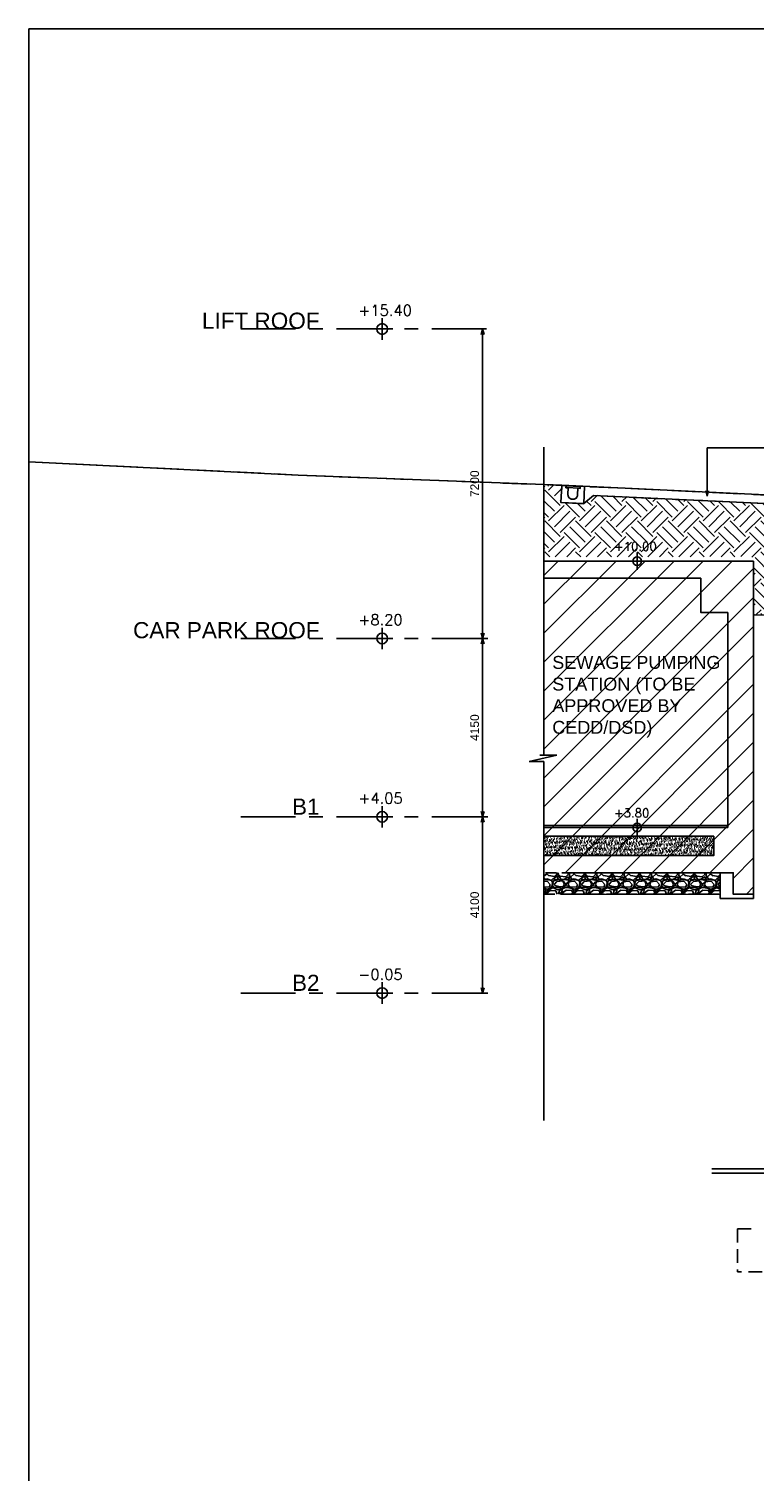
# Model space of a CAD drawing. Header units: millimetres. Extents: x 113048 to 489828, y -130780 to 23393.
# Tile 41 of 98: x 113048 to 129913, y -48362 to -14805. Entities that reach past the tile are written whole.
import ezdxf

# ---------------------------------------------------------------- set-up
doc = ezdxf.new("R2010")
doc.units = ezdxf.units.MM
doc.header["$LTSCALE"] = 100
for name, pattern in [('DASHDOT', [1, 0.5, -0.25, 0, -0.25]), ('DASHDOT2', [12.7, 6.35, -3.175, 0, -3.175]), ('Grid Line', [22.225, 12.7, -3.175, 3.175, -3.175]), ('Hidden', [9.525, 6.35, -3.175])]:
    doc.linetypes.add(name, pattern=pattern)
for name, color, linetype in [('+C-160', 160, 'Hidden'), ('A-WPL', 5, 'Continuous'), ('DLN020__', 6, 'DASHDOT'), ('DLN030_2', 1, 'Continuous'), ('DLN040__', 7, 'Continuous'), ('DLN210__', 7, 'Continuous'), ('DLN270__', 1, 'Continuous'), ('DLN280__', 3, 'Continuous'), ('HATCH', 8, 'Continuous'), ('INTWALL', 7, 'Continuous'), ('LEVEL', 7, 'Continuous'), ('METAL', 6, 'Continuous')]:
    doc.layers.add(name, color=color, linetype=linetype)
doc.layers.add('MOE', color=6, linetype='DASHDOT2', lineweight=0)
doc.styles.add('romans', font='romans.shx')
doc.styles.add('Swis721tBT', font='swissl.ttf')
doc.styles.add('SWISS MD BT', font='swiss.ttf')
doc.dimstyles.new('INTDIM', dxfattribs={"dimtxt": 200, "dimasz": 125, "dimexe": 100, "dimexo": 150, "dimgap": 80, "dimtad": 1, "dimdec": 0, "dimzin": 9, "dimdsep": 46, "dimtxsty": 'Swis721tBT', "dimblk": 'OPEN30', "dimcen": -125, "dimclrd": 256, "dimclre": 256, "dimclrt": 2, "dimaunit": 1, "dimadec": 1, "dimazin": 0, "dimtfac": 0.444444, "dimtdec": 0, "dimtix": 1, "dimtmove": 2, "dimatfit": 3, "dimldrblk": 'OPEN30', "dimfxl": 0, "dimtolj": 1, "dimlwd": -1, "dimlwe": -1, "dimarcsym": 0})

# ---------------------------------------------------------------- blocks, each defined once
blk = doc.blocks.new('_Open30')
at = {"color": 0, "linetype": 'ByBlock', "lineweight": -2}
for p, q in [((-1, 0.27), (0, 0)), ((0, 0), (-1, -0.27)), ((0, 0), (-1, 0))]:
    blk.add_line(p, q, dxfattribs=at)
blk = doc.blocks.new('*D194')
at = {"layer": 'Defpoints', "color": 0}
for p in [(123598, -33138), (123867, -33138), (123867, -37238)]:
    blk.add_point(p, dxfattribs=at)
at = {"layer": 'DLN030_2'}
for p, q in [((123717, -33138), (123498, -33138)), ((123598, -37113), (123598, -33263)), ((123717, -37238), (123498, -37238))]:
    blk.add_line(p, q, dxfattribs=at)
at = {"layer": 'DLN030_2', "xscale": 125, "yscale": 125, "zscale": 125}
for p, rotation in [((123598, -33138), 90), ((123598, -37238), 270)]:
    blk.add_blockref('_Open30', p, dxfattribs=dict(at, rotation=rotation))
at = {"layer": 'DLN030_2', "color": 2, "insert": (123415, -35188), "char_height": 200, "attachment_point": 5, "rotation": 90, "style": 'Swis721tBT'}
blk.add_mtext('\\A1;4100', dxfattribs=at)
blk = doc.blocks.new('*D195')
at = {"layer": 'Defpoints', "color": 0}
for p in [(123598, -28988), (123867, -28988), (123867, -33138)]:
    blk.add_point(p, dxfattribs=at)
at = {"layer": 'DLN030_2'}
for p, q in [((123717, -28988), (123498, -28988)), ((123598, -33013), (123598, -29113)), ((123717, -33138), (123498, -33138))]:
    blk.add_line(p, q, dxfattribs=at)
at = {"layer": 'DLN030_2', "xscale": 125, "yscale": 125, "zscale": 125}
for p, rotation in [((123598, -28988), 90), ((123598, -33138), 270)]:
    blk.add_blockref('_Open30', p, dxfattribs=dict(at, rotation=rotation))
at = {"layer": 'DLN030_2', "color": 2, "insert": (123415, -31063), "char_height": 200, "attachment_point": 5, "rotation": 90, "style": 'Swis721tBT'}
blk.add_mtext('\\A1;4150', dxfattribs=at)
blk = doc.blocks.new('ELEX')
at = {"layer": 'LEVEL'}
for p, q in [((0.5, 0), (-0.5, 0)), ((0, 0.5), (0, -0.5))]:
    blk.add_line(p, q, dxfattribs=at)
blk.add_circle((0, 0), 0.25, dxfattribs=at)
at = {"layer": 'LEVEL', "style": 'romans'}
blk.add_attdef('ELEX', (0.257, 0.354), '', height=0.5, dxfattribs=at)
blk = doc.blocks.new('*D196')
at = {"layer": 'Defpoints', "color": 0}
for p in [(123598, -21788), (123679, -21788, 0), (123867, -28988)]:
    blk.add_point(p, dxfattribs=at)
at = {"layer": 'DLN030_2'}
for p, q in [((123529, -21788), (123498, -21788)), ((123598, -28863), (123598, -21913)), ((123717, -28988), (123498, -28988))]:
    blk.add_line(p, q, dxfattribs=at)
at = {"layer": 'DLN030_2', "xscale": 125, "yscale": 125, "zscale": 125}
for p, rotation in [((123598, -21788), 90), ((123598, -28988), 270)]:
    blk.add_blockref('_Open30', p, dxfattribs=dict(at, rotation=rotation))
at = {"layer": 'DLN030_2', "color": 2, "insert": (123415, -25388), "char_height": 200, "attachment_point": 5, "rotation": 90, "style": 'Swis721tBT'}
blk.add_mtext('\\A1;7200', dxfattribs=at)
blk = doc.blocks.new('drainage')
at = {"layer": 'DLN280__'}
blk.add_lwpolyline([(-119444, 40360), (-119497, 40360), (-119497, 40410), (-119597, 40410), (-119597, 40008), (-119066, 40008), (-119066, 40410), (-119166, 40410), (-119166, 40360), (-119219, 40360), (-119219, 40210, -1), (-119444, 40210), (-119444, 40360)], format="xyb", dxfattribs=at)
at = {"layer": 'METAL'}
blk.add_lwpolyline([(-119171, 40405), (-119492, 40405), (-119492, 40365), (-119171, 40365)], close=True, dxfattribs=at)
blk = doc.blocks.new('A$C713849A3')
at = {"layer": '+C-160'}
h = blk.add_hatch(dxfattribs=at)
h.set_pattern_fill('ANSI31', color=256, scale=150)
h.set_pattern_definition([(45, (-258180.96, 97779.7), (-336.7596, 336.7596), [])])
h.paths.add_polyline_path([(-133155, 70592), (-128280, 70592), (-128281, 62842), (-128755, 62842), (-128755, 63342), (-133155, 63342)])
h = blk.add_hatch(dxfattribs=at)
h.set_pattern_fill('AR-SAND', color=256, scale=2, angle=179.6498)
h.set_pattern_definition([(78.5, (-236855.47, 64391.73), (-66.63191, 71.77354), [0, -77.216, 0, -86.36, 0, -82.55]), (48.5, (-236855.47, 64391.73), (-26.20401, 167.18172), [0, -41.656, 0, -69.596, 0, -26.67]), (8.5, (-236902.63, 64350.73), (119.20533, 104.00447), [0, -25.4, 0, -91.44, 0, -119.38]), (358.5, (-236902.63, 64350.73), (86.00171, 133.837), [0, -12.7, 0, -59.944, 0, -68.58])])
h.paths.add_polyline_path([(-129205, 63742), (-133155, 63742), (-133155, 64192), (-129205, 64192)])
h = blk.add_hatch(dxfattribs=at)
h.set_pattern_fill('GRAVEL', color=256, scale=25, angle=-180)
h.set_pattern_definition([(48.012788, (-142441.41, 488521.167), (5080.0000004, 5714.9999997), [85.4304, -8457.6209]), (4.969741, (-142384.262, 488584.667), (-7619.999997, -635.0000362), [146.6012, -14513.5122]), (312.510447, (-142238.21, 488597.367), (-6350.0000027, 6984.9999975), [103.3704, -10233.6807]), (87.273689, (-141990.562, 488756.117), (-635.0000012, -12700), [133.5011, -13216.6094]), (112.833654, (-141984.21, 488889.467), (3175.0000003, -7619.9999999), [130.9084, -12959.9519]), (177.273689, (-142035.012, 489010.117), (12700, -635.0000012), [133.5011, -13216.6094]), (217.6942405, (-142168.362, 489016.467), (8254.9999996, 6350.0000005), [176.5484, -17478.2788]), (252.2553284, (-142308.062, 488908.517), (-4445.0000011, -13969.9999997), [166.6799, -16501.31415]), (301.429566, (-142358.862, 488749.767), (5080.0000008, -8254.9999995), [133.95325, -13261.3864]), (355.236358, (-142289.01, 488635.467), (-6985, 635.000001), [152.9283, -7493.4842]), (42.397438, (-142136.612, 488622.767), (7619.9999997, 6985.0000003), [197.7695, -19579.1931]), (318.814075, (-142619.21, 488762.467), (4445, -3810), [67.5011, -6682.6415]), (351.469234, (-142568.41, 488718.017), (-8255.0000002, 1269.9999985), [128.4205, -12713.65975]), (45, (-142441.4, 488698.97), (-5e-09, 635), [89.8023, -808.2233]), (23.19859, (-142396.96, 488622.77), (-3175, -1270), [48.3603, -4787.6556]), (111.80141, (-142352.51, 488641.82), (635, -1905), [68.3914, -3351.18825]), (210.963757, (-142377.91, 488705.32), (-1905, -1270), [111.0799, -3591.5745]), (341.56505, (-142473.16, 488648.17), (-1270, 635), [80.3218, -1927.7245]), (196.38954, (-141984.21, 488641.817), (-6350, -1905), [112.522, -11139.7067]), (250.346176, (-142092.16, 488610.067), (2540, 6985), [94.3997, -9345.5539]), (113.19859, (-142473.16, 488521.17), (1270, -3175), [96.72, -4739.2959]), (163.61046, (-142511.26, 488610.067), (6350, -1904.9999995), [112.522, -11139.7067]), (159.443955, (-141984.21, 489035.52), (3175, -1270), [108.5088, -5316.9336]), (114.775141, (-142085.81, 489073.617), (3175.000004, -6984.9999983), [90.918, -9000.8983]), (246.80141, (-142479.51, 489156.17), (-1270, -3175), [96.72, -4739.2959]), (197.354025, (-142517.61, 489067.267), (8254.9999998, 2540.0000006), [106.4457, -10538.094]), (249.443955, (-142168.36, 489156.17), (1270, 3175), [54.2544, -5371.188]), (281.309932, (-142441.41, 489156.17), (635, -2540), [32.37865, -3205.4987]), (345.963757, (-142435.06, 489124.42), (-1905, 635), [130.9084, -2487.26365]), (6.009006, (-142308.06, 489092.667), (-6350, -635.0000004), [121.31675, -12010.3412]), (123.690068, (-142377.91, 488762.47), (635, -1270), [91.581, -2197.9441]), (173.1572266, (-142428.712, 488838.667), (-10795.0000001, 1269.9999994), [159.8892, -15829.0023]), (240.945396, (-142587.46, 488857.72), (2540, 4445), [65.3771, -6472.3481]), (270, (-142619.2, 488800.57), (635, -635), [38.1, -596.9]), (300.256437, (-142295.36, 489073.617), (-2539.9999997, 4445), [88.2167, -8733.4852]), (228.012788, (-142250.91, 488997.417), (-5080.0000004, -5714.9999997), [170.8607, -8372.19055]), (180, (-142365.2, 488870.4), (-635, -635), [165.1, -469.9]), (145.304847, (-142530.31, 488870.417), (-6350.0000024, 4444.9999965), [100.4024, -9939.8292]), (74.054604, (-142612.86, 488927.57), (635, 2540), [92.4573, -4530.4125]), (27.6459754, (-142587.462, 489016.467), (12065.0000004, 6349.9999992), [150.5363, -14903.1161]), (355.426079, (-142454.112, 489086.317), (8255, -635), [159.2574, -15766.4616])])
h.paths.add_polyline_path([(-133155, 62842), (-129055, 62842), (-129055, 63342), (-133155, 63342)])
for p, q in [((-145133, 72900, -1), (-138871, 72592, -1)), ((-138871, 72592, -1), (-132741, 72354, -1)), ((-122891, 71887, -1), (-132741, 72354, -1)), ((-122884, 71887, -1), (-132741, 72354, -1)), ((-132002, 72118, -1), (-123643, 71721, -1)), ((-128280, 70592, -1), (-133155, 70592, -2)), ((-128281, 62842, -1), (-128280, 70592, -1)), ((-128280, 70192, -1), (-128280, 70592, -1)), ((-133155, 70192, -2), (-129505, 70192, -1)), ((-128881, 64392, -1), (-128880, 69392, -1)), ((-127305, 69331, -1), (-128280, 69343, -1)), ((-133155, 64442, -2), (-128881, 64442, -1)), ((-128881, 64392, -1), (-133155, 64392, -2)), ((-128881, 64392, -1), (-133155, 64392, -2)), ((-129205, 64192, -1), (-129205, 63742, -1)), ((-129205, 64192, -1), (-129205, 63742, -1)), ((-129055, 62742, -1), (-129055, 63342, -1)), ((-132655, 62842, -2), (-129055, 62842, -1)), ((-129055, 62742, -1), (-128280, 62742, -1)), ((-128375, 62742, -1), (-128935, 62742, -1))]:
    blk.add_line(p, q, dxfattribs=at)
at = {"layer": '+C-160', "ltscale": 0.5}
for p, q in [((-128655, 55058, -1), (-128655, 54058, -1)), ((-128655, 55058, -1), (-128255, 55058, -1)), ((-126655, 54058, -1), (-128655, 54058, -1))]:
    blk.add_line(p, q, dxfattribs=at)
at = {"layer": '+C-160', "elevation": -1}
blk.add_lwpolyline([(-132591, 72297), (-132644, 72300), (-132641, 72350), (-132741, 72354), (-132760, 71953), (-132230, 71928), (-132211, 72329), (-132311, 72334), (-132313, 72284), (-132366, 72287), (-132373, 72137, -1), (-132598, 72147), (-132591, 72297)], format="xyb", dxfattribs=at)
for points in [[(-132741, 72354), (-132751, 72155)], [(-132230, 71928), (-132002, 72118)], [(-129505, 70192), (-129505, 69392), (-128880, 69392)], [(-129205, 64192), (-133155, 64192)], [(-133155, 63742), (-129205, 63742), (-129205, 64192)], [(-128280, 62842), (-128755, 62842), (-128755, 63342), (-132655, 63342)], [(-128280, 62842), (-128280, 62842), (-128280, 62742), (-129055, 62742), (-129055, 63342)]]:
    blk.add_lwpolyline(points, dxfattribs=at)
blk.add_lwpolyline([(-132316, 72329), (-132637, 72344), (-132639, 72304), (-132318, 72289)], close=True, dxfattribs=at)
at = {"layer": '+C-160', "ltscale": 0.4, "elevation": -1}
blk.add_lwpolyline([(-133155, 62842), (-129055, 62842), (-129055, 63342), (-133155, 63342)], close=True, dxfattribs=at)

msp = doc.modelspace()

# ---------------------------------------------------------------- hatches: boundary and pattern name
at = {"layer": 'HATCH'}
h = msp.add_hatch(dxfattribs=at)
h.set_pattern_fill('EARTH', color=256, scale=80, angle=3.6498)
h.set_pattern_definition([(45, (1165641233.8, 63726110.43), (3e-09, 718.42048969), [508, -508]), (45, (1165641099.1, 63726245.13), (3e-09, 718.42048969), [508, -508]), (45, (1165640964.4, 63726379.84), (3e-09, 718.42048969), [508, -508]), (135, (1165640964.4, 63726469.64), (-718.42048969, 3e-09), [508, -508]), (135, (1165641099.1, 63726604.34), (-718.42048969, 3e-09), [508, -508]), (135, (1165641233.8, 63726739.05), (-718.42048969, 3e-09), [508, -508])])
h.paths.add_polyline_path([(135790.4, -28510), (135790.4, -27911.2), (135790.4, -27497.8), (135790.4, -26172.9), (135296.6, -26172.9), (135277.3, -26444.6), (134746.9, -26419.1), (134537.6, -26057.8), (126179.6, -25656.5), (125951, -25846.8), (125420.6, -25821.3), (125439.6, -25425.3), (125025.5, -25416.9), (125025.5, -27088), (129900.5, -27088), (129900.5, -28436.5), (130875.3, -28448.6), (130875.5, -27788), (134275.5, -27788), (134266.7, -28491)])
h = msp.add_hatch(dxfattribs=at)
h.set_pattern_fill('AR-SAND', color=1, scale=2, angle=179.6498)
h.set_pattern_definition([(78.5, (21325.49, -33387.98), (-66.63191, 71.77354), [0, -77.216, 0, -86.36, 0, -82.55]), (48.5, (21325.5, -33387.98), (-26.20401, 167.18172), [0, -41.656, 0, -69.596, 0, -26.67]), (8.5, (21278.34, -33428.975), (119.20533, 104.00447), [0, -25.4, 0, -91.44, 0, -119.38]), (358.5, (21278.34, -33428.98), (86.00171, 133.837), [0, -12.7, 0, -59.944, 0, -68.58])])
h.paths.add_polyline_path([(128975.5, -34038), (125025.5, -34038), (125025.5, -33588), (128975.5, -33588)])
h = msp.add_hatch(dxfattribs=at)
h.set_pattern_fill('GRAVEL', color=1, scale=25, angle=-180)
h.set_pattern_definition([(48.012788, (115739.553, 390741.46), (5080.0000004, 5714.9999997), [85.4304, -8457.6209]), (4.969741, (115796.703, 390804.958), (-7619.999997, -635.0000362), [146.6012, -14513.5122]), (312.510447, (115942.753, 390817.658), (-6350.0000027, 6984.9999975), [103.3704, -10233.6807]), (87.273689, (116190.403, 390976.408), (-635.0000012, -12700), [133.5011, -13216.6094]), (112.833654, (116196.753, 391109.758), (3175.0000003, -7619.9999999), [130.9084, -12959.9519]), (177.273689, (116145.953, 391230.408), (12700, -635.0000012), [133.5011, -13216.6094]), (217.6942405, (116012.603, 391236.758), (8254.9999996, 6350.0000005), [176.5484, -17478.2788]), (252.2553284, (115872.903, 391128.808), (-4445.0000011, -13969.9999997), [166.6799, -16501.31415]), (301.429566, (115822.103, 390970.058), (5080.0000008, -8254.9999995), [133.95325, -13261.3864]), (355.236358, (115891.953, 390855.76), (-6985, 635.000001), [152.9283, -7493.4842]), (42.397438, (116044.353, 390843.058), (7619.9999997, 6985.0000003), [197.7695, -19579.1931]), (318.814075, (115561.753, 390982.76), (4445, -3810), [67.5011, -6682.6415]), (351.469234, (115612.553, 390938.308), (-8255.0000002, 1269.9999985), [128.4205, -12713.65975]), (45, (115739.55, 390919.26), (-5e-09, 635), [89.8023, -808.2233]), (23.19859, (115784, 390843.06), (-3175, -1270), [48.3603, -4787.6556]), (111.80141, (115828.45, 390862.11), (635, -1905), [68.3914, -3351.18825]), (210.963757, (115803.05, 390925.61), (-1905, -1270), [111.0799, -3591.5745]), (341.56505, (115707.8, 390868.46), (-1270, 635), [80.3218, -1927.7245]), (196.38954, (116196.753, 390862.108), (-6350, -1905), [112.522, -11139.7067]), (250.346176, (116088.803, 390830.358), (2540, 6985), [94.3997, -9345.5539]), (113.19859, (115707.8, 390741.46), (1270, -3175), [96.72, -4739.2959]), (163.61046, (115669.703, 390830.358), (6350, -1904.9999995), [112.522, -11139.7067]), (159.443955, (116196.75, 391255.81), (3175, -1270), [108.5088, -5316.9336]), (114.775141, (116095.153, 391293.91), (3175.000004, -6984.9999983), [90.918, -9000.8983]), (246.80141, (115701.45, 391376.46), (-1270, -3175), [96.72, -4739.2959]), (197.354025, (115663.353, 391287.558), (8254.9999998, 2540.0000006), [106.4457, -10538.094]), (249.443955, (116012.6, 391376.46), (1270, 3175), [54.2544, -5371.188]), (281.309932, (115739.55, 391376.46), (635, -2540), [32.37865, -3205.4987]), (345.963757, (115745.9, 391344.71), (-1905, 635), [130.9084, -2487.26365]), (6.009006, (115872.903, 391312.958), (-6350, -635.0000004), [121.31675, -12010.3412]), (123.690068, (115803.05, 390982.76), (635, -1270), [91.581, -2197.9441]), (173.1572266, (115752.253, 391058.958), (-10795.0000001, 1269.9999994), [159.8892, -15829.0023]), (240.945396, (115593.503, 391078.01), (2540, 4445), [65.3771, -6472.3481]), (270, (115561.75, 391020.86), (635, -635), [38.1, -596.9]), (300.256437, (115885.603, 391293.91), (-2539.9999997, 4445), [88.2167, -8733.4852]), (228.012788, (115930.053, 391217.71), (-5080.0000004, -5714.9999997), [170.8607, -8372.19055]), (180, (115815.75, 391090.7), (-635, -635), [165.1, -469.9]), (145.304847, (115650.653, 391090.708), (-6350.0000024, 4444.9999965), [100.4024, -9939.8292]), (74.054604, (115568.1, 391147.86), (635, 2540), [92.4573, -4530.4125]), (27.6459754, (115593.503, 391236.758), (12065.0000004, 6349.9999992), [150.5363, -14903.1161]), (355.426079, (115726.853, 391306.608), (8255, -635), [159.2574, -15766.4616])])
h.paths.add_polyline_path([(125025.5, -34938), (129125.5, -34938), (129125.5, -34438), (125025.5, -34438)])

# ---------------------------------------------------------------- linework, layer by layer
at = {"elevation": 1.4}
msp.add_lwpolyline([(258181, -14804.9), (258181, -97779.7), (241181, -97779.7), (241181, -130779.7), (113047.6, -130779.7), (113047.6, -14804.9)], close=True, dxfattribs=at)
at = {"layer": 'DLN020__', "linetype": 'Grid Line'}
for p, q in [((117975.7, -21788, 0.1), (123867.4, -21788, 0.1)), ((117975.7, -28988), (123867.4, -28988)), ((117975.7, -33138), (123867.4, -33138)), ((117975.7, -37238), (123867.4, -37238))]:
    msp.add_line(p, q, dxfattribs=at)
at = {"layer": 'DLN210__', "color": 5}
for p, q in [((113047.6, -24879.4), (119309.9, -25188)), ((119309.9, -25188), (125439.6, -25425.3)), ((135290.4, -25892.7), (125439.6, -25425.3))]:
    msp.add_line(p, q, dxfattribs=at)
at = {"layer": 'DLN270__'}
msp.add_line((130875.5, -28448.6), (129900.5, -28436.4), dxfattribs=at)
at = {"layer": 'DLN280__'}
for p, q in [((135296.6, -25893), (125439.6, -25425.3)), ((126179.4, -25661.6), (134537.7, -26058.2)), ((129900.5, -27188, 0), (125025.5, -27188, -0.1)), ((129900.4, -34938, 0.1), (129900.5, -27188, 0)), ((129900.5, -27588, 0), (129900.5, -27188, 0)), ((125025.5, -27588, -0.1), (128675.5, -27588, 0.1)), ((129300.5, -33388, 0), (129300.5, -28388, 0)), ((129300.5, -33388, 0), (125025.5, -33388, -0.1)), ((129300.5, -33388, 0), (125025.5, -33388, -0.1)), ((128975.5, -33588, 0.1), (128975.5, -34038, 0.1)), ((128975.5, -33588, 0.1), (128975.5, -34038, 0.1))]:
    msp.add_line(p, q, dxfattribs=at)
at = {"layer": 'DLN280__', "color": 8, "linetype": 'Hidden', "ltscale": 0.5}
for p, q in [((129525.5, -42721.3), (129525.5, -43721.3)), ((129525.5, -42721.3), (129925.5, -42721.3)), ((131525.5, -43721.3), (129525.5, -43721.3))]:
    msp.add_line(p, q, dxfattribs=at)
at = {"layer": 'DLN280__'}
for points in [[(125439.6, -25425.3), (125430.1, -25625.1)], [(125951, -25852), (126179.4, -25661.6)]]:
    msp.add_lwpolyline(points, dxfattribs=at)
at = {"layer": 'DLN280__', "elevation": 0.1}
for points in [[(128675.5, -27588), (128675.5, -28388), (129300.5, -28388)], [(128975.5, -33588), (125025.5, -33588)], [(125025.5, -34038), (128975.5, -34038), (128975.5, -33588)], [(129900.5, -34938), (129425.5, -34938), (129425.5, -34438), (125525.5, -34438)]]:
    msp.add_lwpolyline(points, dxfattribs=at)
at = {"layer": 'HATCH', "color": 1, "linetype": 'Hidden', "ltscale": 0.4, "elevation": 0.1}
msp.add_lwpolyline([(125025.5, -34938), (129125.5, -34938), (129125.5, -34438), (125025.5, -34438)], close=True, dxfattribs=at)
at = {"layer": 'INTWALL', "color": 1}
msp.add_line((125025.5, -33338, -0.1), (129300.5, -33338, 0), dxfattribs=at)
at = {"layer": 'LEVEL', "color": 1}
for p, q in [((125025.5, -31702.3, -0.1), (125025.5, -24540.6, -0.1)), ((125025.5, -40203.4, -0.1), (125025.5, -31852.3, -0.1)), ((128925.5, -41329.1), (164886.5, -41326.9)), ((128925.5, -41429.1), (164886.5, -41426.9))]:
    msp.add_line(p, q, dxfattribs=at)
at = {"layer": 'LEVEL', "color": 3}
for p, q in [((124677.7, -31852.3, -0.1), (125327.7, -31702.3, -0.1)), ((125025.5, -31852.3, -0.1), (124677.7, -31852.3, -0.1)), ((125327.7, -31702.3, -0.1), (124927.7, -31702.3, -0.1))]:
    msp.add_line(p, q, dxfattribs=at)
at = {"layer": 'MOE', "color": 1, "linetype": 'ByBlock'}
for p, q in [((129125.5, -35038, 0.1), (129125.5, -34438, 0.1)), ((125525.5, -34938, -0.1), (129125.5, -34938, 0.1)), ((129125.5, -35038, 0.1), (129900.5, -35038, 0.1)), ((129805.5, -35038, 0.1), (129245.5, -35038, 0.1))]:
    msp.add_line(p, q, dxfattribs=at)
at = {"layer": 'MOE', "color": 1, "linetype": 'ByBlock', "elevation": 0.1}
msp.add_lwpolyline([(129900.5, -34938), (129900.5, -34938), (129900.5, -35038), (129125.5, -35038), (129125.5, -34438)], dxfattribs=at)

# ---------------------------------------------------------------- block references
at = {"layer": '+C-160'}
msp.add_blockref('A$C713849A3', (258181, -97779.7, 1.4), dxfattribs=at)
at = {"layer": 'A-WPL', "rotation": 357.2831797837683}
msp.add_blockref('drainage', (242987, -71459), dxfattribs=at)
at = {"layer": 'LEVEL'}
ref = msp.add_blockref('ELEX', (121262.8, -21788, 0.1), dxfattribs=dict(at, xscale=-499.9999999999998, yscale=499.9999999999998, zscale=499.9999999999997, rotation=359.9999999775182))
ref.add_attrib('ELEX', '+15.40', (120711.3, -21479.2, 0.1), dxfattribs={"height": 250, "rotation": 360, "style": 'romans'})
ref = msp.add_blockref('ELEX', (127192, -27188, 0), dxfattribs=dict(at, xscale=399.9999999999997, yscale=399.9999999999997, zscale=399.9999999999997))
ref.add_attrib('ELEX', '+10.00', (126655.3, -26946.8, 0), dxfattribs={"height": 200, "rotation": 0.00002, "style": 'romans'})
ref = msp.add_blockref('ELEX', (121262.8, -28988), dxfattribs=dict(at, xscale=-499.9999999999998, yscale=499.9999999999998, zscale=499.9999999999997, rotation=359.9999999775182))
ref.add_attrib('ELEX', '+8.20', (120711.3, -28679.2), dxfattribs={"height": 250, "rotation": 360, "style": 'romans'})
ref = msp.add_blockref('ELEX', (121262.8, -33138), dxfattribs=dict(at, xscale=-499.9999999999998, yscale=499.9999999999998, zscale=499.9999999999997, rotation=359.9999999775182))
ref.add_attrib('ELEX', '+4.05', (120711.3, -32829.2), dxfattribs={"height": 250, "rotation": 360, "style": 'romans'})
ref = msp.add_blockref('ELEX', (127192, -33388, 0), dxfattribs=dict(at, xscale=399.9999999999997, yscale=399.9999999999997, zscale=399.9999999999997))
ref.add_attrib('ELEX', '+3.80', (126655.3, -33146.8, 0), dxfattribs={"height": 200, "rotation": 0.00002, "style": 'romans'})
ref = msp.add_blockref('ELEX', (121262.8, -37238), dxfattribs=dict(at, xscale=-499.9999999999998, yscale=499.9999999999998, zscale=499.9999999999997, rotation=359.9999999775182))
ref.add_attrib('ELEX', '-0.05', (120711.3, -36929.2), dxfattribs={"height": 250, "rotation": 360, "style": 'romans'})

# ---------------------------------------------------------------- texts
at = {"layer": 'DLN040__', "color": 3, "char_height": 375, "attachment_point": 9, "rotation": 360, "style": 'SWISS MD BT'}
for s, insert in [('LIFT ROOF', (119807.1, -21788, 0.1)), ('CAR PARK ROOF', (119807.1, -28988)), ('B1', (119807.1, -33088)), ('B2', (119807.1, -37188))]:
    msp.add_mtext(s, dxfattribs=dict(at, insert=insert))
at = {"layer": 'DLN040__', "insert": (125218.8, -29395.7, -0.1), "char_height": 300, "width": 4081.64, "attachment_point": 1, "rotation": 0, "line_spacing_factor": 1.00667, "style": 'SWISS MD BT'}
msp.add_mtext('SEWAGE PUMPING STATION (TO BE APPROVED BY CEDD/DSD)', dxfattribs=at)

# ---------------------------------------------------------------- dimensions: what is measured, and where the dimension line sits
at = {"layer": 'DLN030_2'}
for base, p1, p2, picture, middle in [((123597.7, -21788), (123867.4, -28988), (123679.1, -21788, 0.1), '*D196', (123414.9, -25388)), ((123597.7, -28988), (123867.4, -33138), (123867.4, -28988), '*D195', (123414.9, -31063)), ((123597.7, -33138), (123867.4, -37238), (123867.4, -33138), '*D194', (123414.9, -35188))]:
    dim = msp.add_linear_dim(base=base, p1=p1, p2=p2, angle=90, dimstyle='INTDIM', dxfattribs=at)
    dim.commit()
    dim.dimension.update_dxf_attribs({"geometry": picture, "text_midpoint": middle})

# ---------------------------------------------------------------- leaders
at = {"layer": 'DLN040__'}
msp.add_leader([(128819.6, -25676.5), (128819.6, -24553.2), (130552.4, -24553.2)], dimstyle='INTDIM', override={"dimtad": 0, "dimclrd": 1}, dxfattribs=at)

doc.saveas('drawing.dxf')
